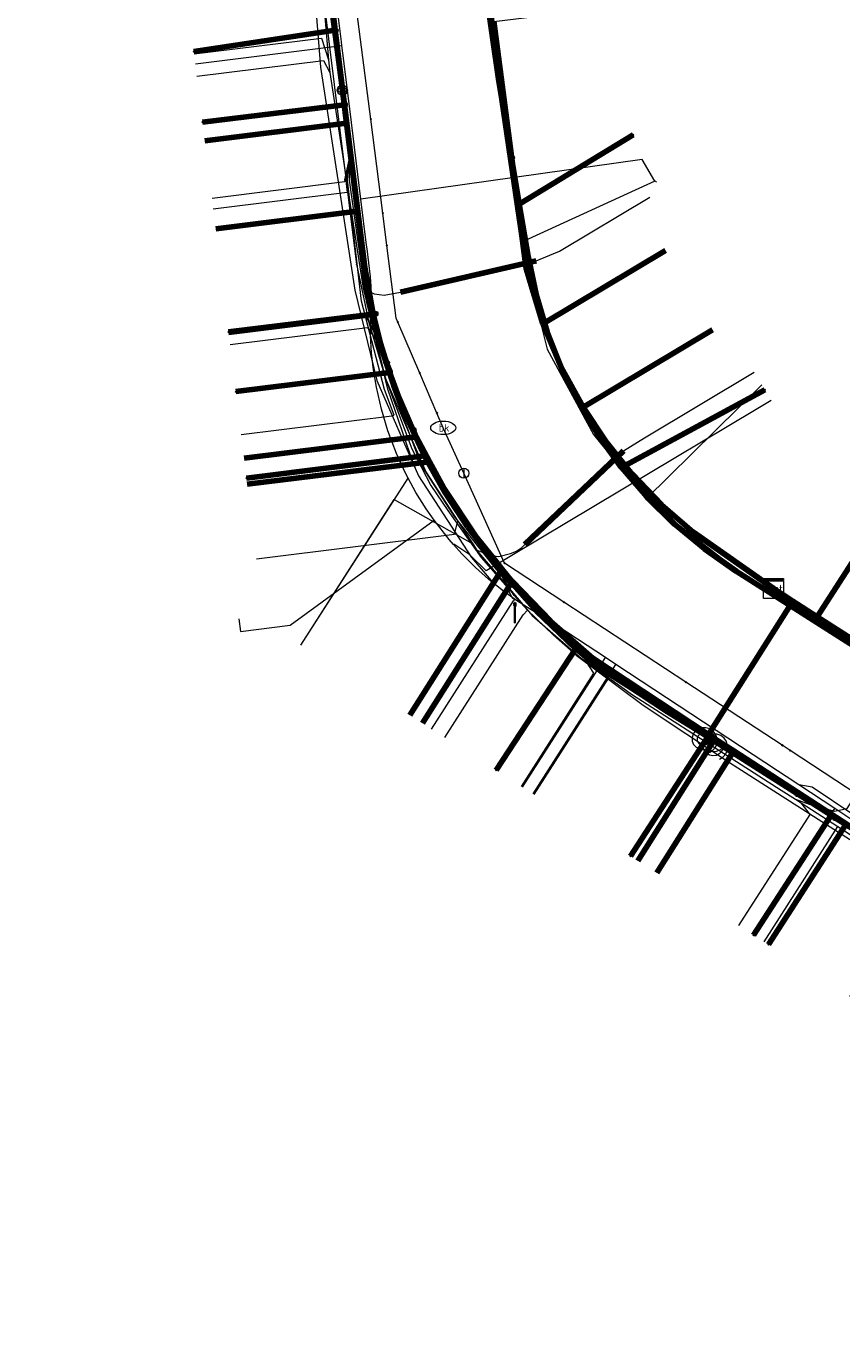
# Model space of a CAD drawing. Extents: x 152558 to 154479, y 462974 to 463683.
# Tile 102 of 256: x 152993 to 153025, y 463545 to 463597. Entities that reach past the tile are written whole.
import ezdxf
from ezdxf.enums import TextEntityAlignment as Align
from ezdxf.lldxf.tags import DXFTag

# ---------------------------------------------------------------- set-up
doc = ezdxf.new("R2010")
doc.units = 0
doc.header["$LTSCALE"] = 0.2
doc.layers.get('0').update_dxf_attribs({"linetype": 'CONTINUOUS'})
for name, color, linetype, lineweight in [('B-RO-KL-DATA_COAXIAAL_17_ZIGGO BV-G', 90, 'KL-DATA-N', 18), ('B-RO-KL-DATA_COAXIAAL_7_ZIGGO BV-G', 90, 'KL-DATA-N', 18), ('B-RO-KL-DATA_HULPSTUK_KPN BV-S', 90, 'CONTINUOUS', 25), ('B-RO-KL-DATA_HULPSTUK_REGGEFIBER OPERATOR BV-S', 90, 'CONTINUOUS', 25), ('B-RO-KL-DATA_HULPSTUK_ZIGGO BV-S', 90, 'CONTINUOUS', 25), ('B-RO-KL-DATA_KABELBED_KPN BV-G', 90, 'CONTINUOUS', 100), ('B-RO-KL-DATA_KABELBED_ZIGGO BV-G', 90, 'CONTINUOUS', 100), ('B-RO-KL-DATA_REGGEFIBER OPERATOR BV-G', 90, 'KL-DATA-N', 18), ('B-RO-KL-DATA_STEDIN NETBEHEER BV-G', 90, 'KL-DATA-N', 18), ('B-RO-KL-ET_LS_400 V_STEDIN NETBEHEER BV-G', 190, 'KL-LS-N', 18), ('B-RO-KL-ET_LS_GEMEENTE AMERSFOORT-S', 190, 'CONTINUOUS', 25), ('B-RO-KL-GAS_LD_ASBESTCEMENT_124_0.1 BAR_STEDIN NETBEHEER BV-G', 50, 'KL-GAS-LD-N', 18), ('B-RO-KL-GAS_LD_MANTELBUIS_PVC_63_STEDIN NETBEHEER BV-G', 50, 'CONTINUOUS', 100), ('B-RO-KL-GAS_LD_PE_32_0.1 BAR_STEDIN NETBEHEER BV-G', 50, 'KL-GAS-LD-N', 18), ('B-RO-KL-GAS_LD_PVC_63_0.1 BAR_STEDIN NETBEHEER BV-G', 50, 'KL-GAS-LD-N', 18), ('B-RO-KL-WATER_100_VITENS-G', 170, 'KL-WATER-N', 18), ('B-RO-KL-WATER_HULPSTUK_VITENS-S', 170, 'CONTINUOUS', 25), ('B-RO-KL-WATER_VITENS-S', 170, 'CONTINUOUS', 25)]:
    doc.layers.add(name, color=color, linetype=linetype, lineweight=lineweight)
doc.styles.add('NLCS-ISO', font='NLCS-ISO.ttf')
tags = doc.linetypes.add('KL-DATA-N', pattern='A,4,-1,[101,NLCS.SHX,S=0.5,R=0,X=0,Y=0],-1,4,-1,["D",Standard,S=1,R=0,X=-0.25,Y=-0.5],-1.5', length=12.5).pattern_tags.tags
tags[18] = DXFTag(74, 10)
tags = doc.linetypes.add('KL-GAS-LD-N', pattern='A,4,-1,[69,NLCS.SHX,S=0.5,R=0,X=0,Y=0],-1,4,-1,["L",Standard,S=1,R=0,X=0.25,Y=-0.5],-2', length=13).pattern_tags.tags
tags[18] = DXFTag(74, 10)
tags = doc.linetypes.add('KL-LS-N', pattern='A,4,-1,[103,NLCS.SHX,S=0.75,R=0,X=0,Y=0],-1,4,-1,["L",Standard,S=1,R=0,X=0,Y=-0.5],-2', length=13).pattern_tags.tags
tags[18] = DXFTag(74, 10)
doc.linetypes.add('KL-WATER-N', pattern='A,7,-0.5,[168,NLCS.SHX,S=0.75,R=0,X=0.75,Y=0],-2', length=9.5)

# ---------------------------------------------------------------- blocks, each defined once
blk = doc.blocks.new('SKL-WTB_HULP_OVERLENGTE-SO')
at = {"color": 0, "linetype": 'ByBlock', "lineweight": 18}
for centre, radius in [((0, 0), 1), ((-0.42, 0), 0.417), ((0.42, 0), 0.417)]:
    blk.add_circle(centre, radius, dxfattribs=at)
at = {"color": 0, "linetype": 'ByBlock', "lineweight": 18, "style": 'NLCS-ISO', "flags": 1}
for tag, p in [('TYPE', (1.5, 0)), ('OMSCHRIJVING', (1.5, -3)), ('LABEL', (1.5, -1.5))]:
    blk.add_attdef(tag, p, '', height=1, dxfattribs=at)
blk = doc.blocks.new('SKL-WTB_HULP_KAST-SO')
at = {"color": 0, "linetype": 'ByBlock', "lineweight": 18}
for points in [[(-2, 2), (2, 2), (2, 1.68), (-2, 1.68)], [(-2, 1.52), (2, 1.52), (2, -2), (-2, -2)]]:
    blk.add_lwpolyline(points, close=True, dxfattribs=at)
at = {"color": 0, "linetype": 'ByBlock', "lineweight": 18, "style": 'NLCS-ISO'}
blk.add_text('kast', height=1.5, dxfattribs=at).set_placement((0, 0), align=Align.MIDDLE_CENTER)
at = {"color": 0, "linetype": 'ByBlock', "lineweight": 18, "style": 'NLCS-ISO', "flags": 1}
for tag, p in [('TYPE', (2.5, 0)), ('OMSCHRIJVING', (2.5, -3)), ('LABEL', (2.5, -1.5))]:
    blk.add_attdef(tag, p, '', height=1, dxfattribs=at)
blk = doc.blocks.new('SKL-WTB_HULP_OVERIG-SO')
at = {"color": 0, "linetype": 'ByBlock', "lineweight": 18}
for points in [[(-0.14, 0.14), (0.14, -0.14)], [(0.14, 0.14), (-0.14, -0.14)]]:
    blk.add_lwpolyline(points, dxfattribs=at)
at = {"color": 0, "linetype": 'ByBlock', "lineweight": 18, "style": 'NLCS-ISO', "flags": 1}
for tag, p in [('TYPE', (1.5, 0)), ('OMSCHRIJVING', (1.5, -3)), ('LABEL', (1.5, -1.5))]:
    blk.add_attdef(tag, p, '', height=1, dxfattribs=at)
blk = doc.blocks.new('SKL-WTB_HULP_AFSLUITER-SO')
at = {"color": 0, "linetype": 'ByBlock', "lineweight": 18}
blk.add_lwpolyline([(0, 0.8), (0, -0.8)], dxfattribs=at)
blk.add_circle((0, 0), 1, dxfattribs=at)
at = {"color": 0, "linetype": 'ByBlock', "lineweight": 18, "style": 'NLCS-ISO', "flags": 1}
for tag, p in [('TYPE', (1.5, 0)), ('OMSCHRIJVING', (1.5, -3)), ('LABEL', (1.5, -1.5))]:
    blk.add_attdef(tag, p, '', height=1, dxfattribs=at)
blk = doc.blocks.new('SKL-WATER_BRANDKRAAN_BRANDPUT-SO')
at = {"color": 0, "linetype": 'ByBlock', "lineweight": 18}
blk.add_ellipse((0, 0), major_axis=(2.5, 0), ratio=0.54, dxfattribs=at)
at = {"color": 0, "linetype": 'ByBlock', "lineweight": 18, "style": 'NLCS-ISO'}
blk.add_text('bk', height=1.5, dxfattribs=at).set_placement((0.16, 0), align=Align.MIDDLE_CENTER)
blk = doc.blocks.new('SKL-WTB_HULP_MOF-SO')
at = {"linetype": 'ByBlock', "lineweight": 18}
h = blk.add_hatch(color=0, dxfattribs=at)
h.dxf.hatch_style = 1
h.paths.add_polyline_path([(-0.5625, 0, 1), (0.5625, 0, 1)])
at = {"color": 0, "linetype": 'ByBlock', "lineweight": 18}
blk.add_circle((0, 0), 0.5625, dxfattribs=at)
at = {"color": 0, "linetype": 'ByBlock', "lineweight": 18, "style": 'NLCS-ISO', "flags": 1}
for tag, p in [('TYPE', (1.5, 0)), ('OMSCHRIJVING', (1.5, -3)), ('LABEL', (1.5, -1.5))]:
    blk.add_attdef(tag, p, '', height=1, dxfattribs=at)
blk = doc.blocks.new('SKL-ET_LS_MAST-SO')
for p, q in [((-0.05, 2.07), (0.05, 2.07)), ((-0.05, -2), (0.05, -2))]:
    blk.add_line(p, q)
for points in [[(-0.18, 1.76), (-0.22, 1.76), (-0.22, 1.84), (-0.18, 1.84), (-0.18, 1.79)], [(-0.18, 1.49), (-0.22, 1.49), (-0.22, 1.57), (-0.18, 1.57), (-0.18, 1.52)], [(-0.18, 1.79), (-0.05, 1.79)], [(-0.18, 1.76), (-0.05, 1.76)], [(-0.18, 1.52), (-0.05, 1.52)], [(-0.18, 1.49), (-0.05, 1.49)], [(-0.05, -2), (-0.05, 2.07)], [(0.05, -2), (0.05, 2.07)], [(0.18, 1.92), (0.05, 1.92)], [(0.18, 1.89), (0.05, 1.89)], [(0.18, 1.66), (0.05, 1.66)], [(0.18, 1.63), (0.05, 1.63)], [(0.18, 1.39), (0.05, 1.39)], [(0.18, 1.36), (0.05, 1.36)], [(0.18, 1.89), (0.22, 1.89), (0.22, 1.97), (0.18, 1.97), (0.18, 1.92)], [(0.18, 1.63), (0.22, 1.63), (0.22, 1.71), (0.18, 1.71), (0.18, 1.66)], [(0.18, 1.36), (0.22, 1.36), (0.22, 1.44), (0.18, 1.44), (0.18, 1.39)]]:
    blk.add_lwpolyline(points)

msp = doc.modelspace()

# ---------------------------------------------------------------- linework, layer by layer
at = {"layer": 'B-RO-KL-DATA_COAXIAAL_17_ZIGGO BV-G', "flags": 128}
msp.add_lwpolyline([(153006.287, 463637.496), (153006.746, 463633.788), (153006.842, 463633.015), (153007.204, 463630.194), (153008.316, 463621.519), (153008.507, 463620.032), (153008.815, 463617.626), (153009.165, 463614.799), (153009.459, 463612.468), (153010.013, 463608.079), (153010.755, 463602.203), (153011.396, 463597.12), (153011.614, 463595.396), (153011.679, 463594.868), (153012.693, 463587.247), (153012.887, 463586.435), (153013.151, 463585.643), (153013.353, 463585.038), (153013.418, 463584.842), (153013.755, 463584.068), (153014.094, 463583.287), (153014.501, 463582.539), (153014.909, 463581.789), (153014.963, 463581.708), (153015.383, 463581.077), (153015.857, 463580.366), (153016.392, 463579.7), (153016.925, 463579.036), (153017.514, 463578.422), (153018.1, 463577.813), (153018.736, 463577.258), (153019.365, 463576.709), (153020.039, 463576.217), (153022.568, 463574.461)], dxfattribs=at)
at = {"layer": 'B-RO-KL-DATA_COAXIAAL_7_ZIGGO BV-G', "flags": 128}
for points in [[(152996.048, 463623.027), (153000, 463623.517), (153001.71, 463623.729), (153001.882, 463622.34), (153002.613, 463616.439), (153002.78, 463615.088), (153003.203, 463611.676), (153004.436, 463601.727), (153005.347, 463594.373), (153005.51, 463593.055), (153005.947, 463589.533), (153006.206, 463587.442), (153006.447, 463585.753), (153006.706, 463584.669), (153007.058, 463583.612), (153007.415, 463582.543), (153007.864, 463581.509), (153008.294, 463580.52), (153008.317, 463580.467), (153008.827, 463579.528), (153008.86, 463579.469), (153009.405, 463578.467), (153010.037, 463577.517), (153010.67, 463576.568), (153011.384, 463575.678), (153011.614, 463575.392), (153011.737, 463575.239), (153012.095, 463574.792), (153012.137, 463574.748), (153012.882, 463573.973), (153013.663, 463573.16), (153014.513, 463572.419), (153015.352, 463571.686), (153016.108, 463571.134), (153016.257, 463571.037), (153019.978, 463568.625), (153023.347, 463573.958), (153022.709, 463574.363), (153022.568, 463574.461)], [(153022.568, 463574.461), (153022.709, 463574.363), (153023.347, 463573.958), (153019.978, 463568.625), (153016.257, 463571.037), (153016.108, 463571.134), (153015.352, 463571.686), (153014.513, 463572.419), (153013.663, 463573.16), (153012.882, 463573.973), (153012.137, 463574.748), (153012.095, 463574.792), (153011.737, 463575.239), (153011.614, 463575.392), (153011.384, 463575.678), (153010.67, 463576.568), (153010.037, 463577.517), (153009.405, 463578.467), (153008.86, 463579.469), (153008.827, 463579.528), (153008.317, 463580.467), (153008.294, 463580.52), (153007.864, 463581.509), (153007.415, 463582.543), (153007.058, 463583.612), (153006.706, 463584.669), (153006.447, 463585.753), (153006.206, 463587.442), (153005.947, 463589.533), (153005.51, 463593.055), (153005.347, 463594.373), (153004.436, 463601.727), (153003.203, 463611.676), (153002.78, 463615.088), (153002.613, 463616.439), (153001.882, 463622.34), (153000, 463622.107), (152996.22, 463621.638)], [(153022.568, 463574.461), (153020.039, 463576.217), (153019.365, 463576.709), (153018.736, 463577.258), (153018.1, 463577.813), (153017.514, 463578.422), (153016.925, 463579.036), (153016.392, 463579.7), (153015.857, 463580.366), (153015.383, 463581.077), (153014.963, 463581.708), (153014.909, 463581.789), (153014.501, 463582.539), (153014.094, 463583.287), (153013.755, 463584.068), (153013.418, 463584.842), (153013.353, 463585.038), (153013.151, 463585.643), (153012.887, 463586.435), (153012.693, 463587.247), (153011.679, 463594.868), (153011.614, 463595.396), (153011.396, 463597.12), (153010.755, 463602.203), (153010.013, 463608.079), (153009.459, 463612.468), (153009.165, 463614.799), (153008.815, 463617.626), (153008.507, 463620.032), (153012.192, 463620.473)], [(153022.568, 463574.461), (153022.709, 463574.363), (153023.347, 463573.958), (153019.978, 463568.625), (153016.257, 463571.037), (153016.108, 463571.134), (153015.352, 463571.686), (153014.513, 463572.419), (153013.663, 463573.16), (153012.882, 463573.973), (153012.137, 463574.748), (153012.095, 463574.792), (153011.737, 463575.239), (153011.614, 463575.392), (153011.384, 463575.678), (153010.67, 463576.568), (153010.037, 463577.517), (153009.405, 463578.467), (153008.86, 463579.469), (153008.827, 463579.528), (153008.317, 463580.467), (153008.294, 463580.52), (153007.864, 463581.509), (153007.415, 463582.543), (153007.058, 463583.612), (153006.706, 463584.669), (153006.447, 463585.753), (153006.206, 463587.442), (153005.947, 463589.533), (153005.51, 463593.055), (153005.347, 463594.373), (153004.436, 463601.727), (153003.203, 463611.676), (153002.78, 463615.088), (152997.123, 463614.387)], [(153022.568, 463574.461), (153020.039, 463576.217), (153019.365, 463576.709), (153018.736, 463577.258), (153018.1, 463577.813), (153017.514, 463578.422), (153016.925, 463579.036), (153016.392, 463579.7), (153015.857, 463580.366), (153015.383, 463581.077), (153014.963, 463581.708), (153014.909, 463581.789), (153014.501, 463582.539), (153014.094, 463583.287), (153013.755, 463584.068), (153013.418, 463584.842), (153013.353, 463585.038), (153013.151, 463585.643), (153012.887, 463586.435), (153012.693, 463587.247), (153011.679, 463594.868), (153011.614, 463595.396), (153011.396, 463597.12), (153010.755, 463602.203), (153010.013, 463608.079), (153009.459, 463612.468), (153014.045, 463613.017)], [(153022.568, 463574.461), (153022.709, 463574.363), (153023.347, 463573.958), (153019.978, 463568.625), (153016.257, 463571.037), (153016.108, 463571.134), (153015.352, 463571.686), (153014.513, 463572.419), (153013.663, 463573.16), (153012.882, 463573.973), (153012.137, 463574.748), (153012.095, 463574.792), (153011.737, 463575.239), (153011.614, 463575.392), (153011.384, 463575.678), (153010.67, 463576.568), (153010.037, 463577.517), (153009.405, 463578.467), (153008.86, 463579.469), (153008.827, 463579.528), (153008.317, 463580.467), (153008.294, 463580.52), (153007.864, 463581.509), (153007.415, 463582.543), (153007.058, 463583.612), (153006.706, 463584.669), (153006.447, 463585.753), (153006.206, 463587.442), (153005.947, 463589.533), (153005.51, 463593.055), (153005.347, 463594.373), (153004.436, 463601.727), (153003.203, 463611.676), (153000, 463611.28), (152997.546, 463610.976)], [(153022.568, 463574.461), (153020.039, 463576.217), (153019.365, 463576.709), (153018.736, 463577.258), (153018.1, 463577.813), (153017.514, 463578.422), (153016.925, 463579.036), (153016.392, 463579.7), (153015.857, 463580.366), (153015.383, 463581.077), (153014.963, 463581.708), (153014.909, 463581.789), (153014.501, 463582.539), (153014.094, 463583.287), (153013.755, 463584.068), (153013.418, 463584.842), (153013.353, 463585.038), (153013.151, 463585.643), (153012.887, 463586.435), (153012.693, 463587.247), (153011.679, 463594.868), (153011.614, 463595.396), (153011.396, 463597.12), (153010.755, 463602.203), (153010.013, 463608.079), (153013.742, 463608.526)], [(153022.568, 463574.461), (153020.039, 463576.217), (153019.365, 463576.709), (153018.736, 463577.258), (153018.1, 463577.813), (153017.514, 463578.422), (153016.925, 463579.036), (153016.392, 463579.7), (153015.857, 463580.366), (153015.383, 463581.077), (153014.963, 463581.708), (153014.909, 463581.789), (153014.501, 463582.539), (153014.094, 463583.287), (153013.755, 463584.068), (153013.418, 463584.842), (153013.353, 463585.038), (153013.151, 463585.643), (153012.887, 463586.435), (153012.693, 463587.247), (153011.679, 463594.868), (153011.614, 463595.396), (153011.396, 463597.12), (153010.755, 463602.203), (153014.465, 463602.647)], [(153022.568, 463574.461), (153022.709, 463574.363), (153023.347, 463573.958), (153019.978, 463568.625), (153016.257, 463571.037), (153016.108, 463571.134), (153015.352, 463571.686), (153014.513, 463572.419), (153013.663, 463573.16), (153012.882, 463573.973), (153012.137, 463574.748), (153012.095, 463574.792), (153011.737, 463575.239), (153011.614, 463575.392), (153011.384, 463575.678), (153010.67, 463576.568), (153010.037, 463577.517), (153009.405, 463578.467), (153008.86, 463579.469), (153008.827, 463579.528), (153008.317, 463580.467), (153008.294, 463580.52), (153007.864, 463581.509), (153007.415, 463582.543), (153007.058, 463583.612), (153006.706, 463584.669), (153006.447, 463585.753), (153006.206, 463587.442), (153005.947, 463589.533), (153005.51, 463593.055), (153005.347, 463594.373), (153004.436, 463601.727), (153000, 463601.178), (152998.774, 463601.026)], [(153022.568, 463574.461), (153022.709, 463574.363), (153023.347, 463573.958), (153019.978, 463568.625), (153016.257, 463571.037), (153016.108, 463571.134), (153015.352, 463571.686), (153014.513, 463572.419), (153013.663, 463573.16), (153012.882, 463573.973), (153012.137, 463574.748), (153012.095, 463574.792), (153011.737, 463575.239), (153011.614, 463575.392), (153011.384, 463575.678), (153010.67, 463576.568), (153010.037, 463577.517), (153009.405, 463578.467), (153008.86, 463579.469), (153008.827, 463579.528), (153008.317, 463580.467), (153008.294, 463580.52), (153007.864, 463581.509), (153007.415, 463582.543), (153007.058, 463583.612), (153006.706, 463584.669), (153006.447, 463585.753), (153006.206, 463587.442), (153005.947, 463589.533), (153005.51, 463593.055), (153005.347, 463594.373), (153004.436, 463601.727), (153000, 463601.178), (152998.774, 463601.026)], [(153022.568, 463574.461), (153020.039, 463576.217), (153019.365, 463576.709), (153018.736, 463577.258), (153018.1, 463577.813), (153017.514, 463578.422), (153016.925, 463579.036), (153016.392, 463579.7), (153015.857, 463580.366), (153015.383, 463581.077), (153014.963, 463581.708), (153014.909, 463581.789), (153014.501, 463582.539), (153014.094, 463583.287), (153013.755, 463584.068), (153013.418, 463584.842), (153013.353, 463585.038), (153013.151, 463585.643), (153012.887, 463586.435), (153012.693, 463587.247), (153011.679, 463594.868), (153011.614, 463595.396), (153011.396, 463597.12), (153015.139, 463597.569)], [(153022.568, 463574.461), (153022.709, 463574.363), (153023.347, 463573.958), (153019.978, 463568.625), (153016.257, 463571.037), (153016.108, 463571.134), (153015.352, 463571.686), (153014.513, 463572.419), (153013.663, 463573.16), (153012.882, 463573.973), (153012.137, 463574.748), (153012.095, 463574.792), (153011.737, 463575.239), (153011.614, 463575.392), (153011.384, 463575.678), (153010.67, 463576.568), (153010.037, 463577.517), (153009.405, 463578.467), (153008.86, 463579.469), (153008.827, 463579.528), (153008.317, 463580.467), (153008.294, 463580.52), (153007.864, 463581.509), (153007.415, 463582.543), (153007.058, 463583.612), (153006.706, 463584.669), (153006.447, 463585.753), (153006.206, 463587.442), (153005.947, 463589.533), (153005.51, 463593.055), (152999.854, 463592.354)], [(153022.568, 463574.461), (153022.709, 463574.363), (153023.347, 463573.958), (153019.978, 463568.625), (153016.257, 463571.037), (153016.108, 463571.134), (153015.352, 463571.686), (153014.513, 463572.419), (153013.663, 463573.16), (153012.882, 463573.973), (153012.137, 463574.748), (153012.095, 463574.792), (153011.737, 463575.239), (153011.614, 463575.392), (153011.384, 463575.678), (153010.67, 463576.568), (153010.037, 463577.517), (153009.405, 463578.467), (153008.86, 463579.469), (153008.827, 463579.528), (153008.317, 463580.467), (153008.294, 463580.52), (153007.864, 463581.509), (153007.415, 463582.543), (153007.058, 463583.612), (153006.706, 463584.669), (153006.447, 463585.753), (153006.206, 463587.442), (153005.947, 463589.533), (153000.29, 463588.832)], [(153022.568, 463574.461), (153020.039, 463576.217), (153019.365, 463576.709), (153018.736, 463577.258), (153018.1, 463577.813), (153017.514, 463578.422), (153016.925, 463579.036), (153016.392, 463579.7), (153015.857, 463580.366), (153015.383, 463581.077), (153014.963, 463581.708), (153014.909, 463581.789), (153014.501, 463582.539), (153014.094, 463583.287), (153013.755, 463584.068), (153013.418, 463584.842), (153013.353, 463585.038), (153018.254, 463587.962)], [(153022.568, 463574.461), (153020.039, 463576.217), (153019.365, 463576.709), (153018.736, 463577.258), (153018.1, 463577.813), (153017.514, 463578.422), (153016.925, 463579.036), (153016.392, 463579.7), (153015.857, 463580.366), (153015.383, 463581.077), (153014.963, 463581.708), (153020.142, 463584.801)], [(153022.568, 463574.461), (153022.709, 463574.363), (153023.347, 463573.958), (153019.978, 463568.625), (153016.257, 463571.037), (153016.108, 463571.134), (153015.352, 463571.686), (153014.513, 463572.419), (153013.663, 463573.16), (153012.882, 463573.973), (153012.137, 463574.748), (153012.095, 463574.792), (153011.737, 463575.239), (153011.614, 463575.392), (153011.384, 463575.678), (153010.67, 463576.568), (153010.037, 463577.517), (153009.405, 463578.467), (153008.86, 463579.469), (153008.827, 463579.528), (153008.317, 463580.467), (153008.294, 463580.52), (153001.425, 463579.669)], [(153022.568, 463574.461), (153022.709, 463574.363), (153023.347, 463573.958), (153019.978, 463568.625), (153016.257, 463571.037), (153016.108, 463571.134), (153015.352, 463571.686), (153014.513, 463572.419), (153013.663, 463573.16), (153012.882, 463573.973), (153012.137, 463574.748), (153012.095, 463574.792), (153011.737, 463575.239), (153011.614, 463575.392), (153011.384, 463575.678), (153010.67, 463576.568), (153010.037, 463577.517), (153009.405, 463578.467), (153008.86, 463579.469), (153008.827, 463579.528), (153001.55, 463578.626)], [(153022.568, 463574.461), (153022.709, 463574.363), (153023.347, 463573.958), (153024.323, 463573.338), (153027.357, 463578.044)], [(153022.568, 463574.461), (153022.709, 463574.363), (153023.347, 463573.958), (153019.978, 463568.625), (153016.257, 463571.037), (153016.108, 463571.134), (153015.352, 463571.686), (153014.513, 463572.419), (153013.663, 463573.16), (153012.882, 463573.973), (153012.137, 463574.748), (153012.095, 463574.792), (153011.737, 463575.239), (153008.049, 463569.402)], [(153022.568, 463574.461), (153022.709, 463574.363), (153023.347, 463573.958), (153019.978, 463568.625), (153016.257, 463571.037), (153016.108, 463571.134), (153015.352, 463571.686), (153014.513, 463572.419), (153013.663, 463573.16), (153012.882, 463573.973), (153012.137, 463574.748), (153008.555, 463569.078)], [(153022.568, 463574.461), (153022.709, 463574.363), (153023.347, 463573.958), (153019.978, 463568.625), (153020.23, 463568.462), (153017.148, 463563.583)], [(153022.568, 463574.461), (153022.709, 463574.363), (153023.347, 463573.958), (153019.978, 463568.625), (153020.23, 463568.462), (153020.985, 463567.972), (153017.906, 463563.098)], [(153022.568, 463574.461), (153022.709, 463574.363), (153023.347, 463573.958), (153019.978, 463568.625), (153020.23, 463568.462), (153020.985, 463567.972), (153028.66, 463562.993), (153025.608, 463558.163)], [(153022.568, 463574.461), (153022.709, 463574.363), (153023.347, 463573.958), (153019.978, 463568.625), (153020.23, 463568.462), (153020.985, 463567.972), (153028.66, 463562.993), (153029.939, 463562.164), (153030.255, 463561.961), (153027.211, 463557.142)], [(153022.568, 463574.461), (153022.709, 463574.363), (153023.347, 463573.958), (153019.978, 463568.625), (153020.23, 463568.462), (153020.985, 463567.972), (153028.66, 463562.993), (153029.939, 463562.164), (153030.255, 463561.961), (153038.744, 463556.528), (153042.084, 463554.39), (153045.578, 463552.154), (153042.505, 463547.353)], [(153022.568, 463574.461), (153022.709, 463574.363), (153023.347, 463573.958), (153019.978, 463568.625), (153020.23, 463568.462), (153020.985, 463567.972), (153028.66, 463562.993), (153029.939, 463562.164), (153030.255, 463561.961), (153038.744, 463556.528), (153042.084, 463554.39), (153039.039, 463549.571)], [(153022.568, 463574.461), (153022.709, 463574.363), (153023.347, 463573.958), (153019.978, 463568.625), (153020.23, 463568.462), (153020.985, 463567.972), (153028.66, 463562.993), (153029.939, 463562.164), (153030.255, 463561.961), (153038.744, 463556.528), (153042.084, 463554.39), (153045.578, 463552.154), (153048.205, 463550.473), (153048.71, 463550.149), (153045.665, 463545.33)], [(153054.291, 463539.803), (153057.348, 463544.62), (153048.71, 463550.149), (153048.205, 463550.473), (153045.578, 463552.154), (153042.084, 463554.39), (153038.744, 463556.528), (153030.255, 463561.961), (153029.939, 463562.164), (153028.66, 463562.993), (153020.985, 463567.972), (153020.23, 463568.462), (153019.978, 463568.625), (153023.347, 463573.958), (153022.709, 463574.363), (153022.568, 463574.461)], [(153022.568, 463574.461), (153022.709, 463574.363), (153023.347, 463573.958), (153019.978, 463568.625), (153020.23, 463568.462), (153020.985, 463567.972), (153028.66, 463562.993), (153029.939, 463562.164), (153030.255, 463561.961), (153038.744, 463556.528), (153035.699, 463551.709)], [(153022.568, 463574.461), (153022.709, 463574.363), (153023.347, 463573.958), (153024.323, 463573.338), (153028.528, 463570.669), (153032.886, 463567.873), (153035.292, 463566.33), (153037.902, 463570.376)], [(153022.568, 463574.461), (153022.709, 463574.363), (153023.347, 463573.958), (153024.323, 463573.338), (153028.528, 463570.669), (153032.886, 463567.873), (153035.292, 463566.33), (153040.811, 463562.79), (153042.04, 463562.002), (153045.079, 463566.715)], [(153022.568, 463574.461), (153022.709, 463574.363), (153023.347, 463573.958), (153024.323, 463573.338), (153028.528, 463570.669), (153032.886, 463567.873), (153035.489, 463571.908)], [(153022.568, 463574.461), (153022.709, 463574.363), (153023.347, 463573.958), (153024.323, 463573.338), (153028.528, 463570.669), (153032.886, 463567.873), (153035.292, 463566.33), (153037.902, 463570.376)], [(153022.568, 463574.461), (153022.709, 463574.363), (153023.347, 463573.958), (153024.323, 463573.338), (153028.528, 463570.669), (153032.886, 463567.873), (153035.292, 463566.33), (153040.811, 463562.79), (153042.04, 463562.002), (153048.402, 463557.923), (153051.469, 463562.679)], [(153022.568, 463574.461), (153022.709, 463574.363), (153023.347, 463573.958), (153024.323, 463573.338), (153028.528, 463570.669), (153032.886, 463567.873), (153035.292, 463566.33), (153040.811, 463562.79), (153042.04, 463562.002), (153048.402, 463557.923), (153051.902, 463555.679), (153054.979, 463560.45)]]:
    msp.add_lwpolyline(points, dxfattribs=at)
at = {"layer": 'B-RO-KL-DATA_KABELBED_KPN BV-G', "flags": 128}
for points in [[(153010.347, 463576.93), (153009.441, 463578.315), (153008.634, 463579.76), (153008.437, 463580.152), (153007.783, 463581.605), (153007.229, 463583.098), (153006.877, 463584.252), (153006.584, 463585.422), (153006.244, 463587.292), (153005.434, 463593.786), (153005.063, 463596.763), (153003.991, 463605.361), (153003.335, 463610.62), (153002.83, 463614.67), (153002.562, 463616.526), (153002.071, 463619.922), (153001.513, 463623.785), (153000, 463634.261), (152998.433, 463645.105), (152998.262, 463646.294), (152992.775, 463657.954), (152992.445, 463658.656), (152992.281, 463659.004), (152992.281, 463659.005)], [(153010.907, 463599.55), (153011.583, 463594.828), (153012.109, 463591.675), (153012.418, 463589.824), (153012.769, 463587.724), (153013.088, 463586.206), (153013.534, 463584.72), (153014.102, 463583.276), (153014.79, 463581.885), (153015.591, 463580.557), (153016.501, 463579.3), (153017.513, 463578.124), (153018.62, 463577.037), (153019.814, 463576.046), (153021.087, 463575.159), (153036.463, 463565.373), (153037.139, 463564.942), (153039.296, 463563.569), (153043.098, 463561.15), (153043.359, 463560.983), (153049.683, 463556.958)], [(153005.063, 463596.763), (152999.412, 463595.92)], [(153005.434, 463593.786), (152999.762, 463593.092)], [(153012.109, 463591.675), (153012.418, 463589.824), (153016.969, 463592.583)], [(153006.658, 463585.431), (153006.584, 463585.422), (153000.801, 463584.71)], [(153007.116, 463583.486), (153007.268, 463583.103), (153007.229, 463583.098), (153001.096, 463582.328)], [(153016.92, 463578.853), (153016.501, 463579.3), (153022.222, 463582.404)], [(153008.184, 463580.79), (153008.437, 463580.152), (153008.667, 463579.764), (153008.634, 463579.76), (153001.524, 463578.873)], [(153010.347, 463576.93), (153011.663, 463575.2), (153013.107, 463573.576), (153014.672, 463572.069), (153015.397, 463571.444), (153019.955, 463568.542), (153023.538, 463566.261), (153024.882, 463565.405), (153025.057, 463565.294), (153025.461, 463565.037), (153032.648, 463560.461), (153041.991, 463554.513), (153047.79, 463550.821), (153048.615, 463550.296), (153053.142, 463547.414), (153053.487, 463547.194), (153057.673, 463544.529)], [(153014.699, 463572.109), (153014.672, 463572.069), (153011.492, 463567.204)], [(153019.955, 463568.542), (153016.856, 463563.771)], [(153023.538, 463566.261), (153024.882, 463565.405), (153021.78, 463560.618)], [(153025.057, 463565.294), (153025.461, 463565.037), (153022.37, 463560.241)]]:
    msp.add_lwpolyline(points, dxfattribs=at)
at = {"layer": 'B-RO-KL-DATA_KABELBED_ZIGGO BV-G', "flags": 128}
for points in [[(153004.436, 463601.727), (153005.347, 463594.373)], [(153013.353, 463585.038), (153012.693, 463587.247), (153011.396, 463597.12)], [(153005.347, 463594.373), (153005.51, 463593.055)], [(153005.51, 463593.055), (152999.854, 463592.354)], [(153005.51, 463593.055), (153005.947, 463589.533)], [(153005.947, 463589.533), (153000.29, 463588.832)], [(153005.947, 463589.533), (153006.447, 463585.753), (153006.706, 463584.669), (153007.415, 463582.543), (153008.294, 463580.52)], [(153018.254, 463587.962), (153013.353, 463585.038)], [(153014.963, 463581.708), (153014.094, 463583.287), (153013.353, 463585.038)], [(153020.142, 463584.801), (153014.963, 463581.708)], [(153022.568, 463574.461), (153019.365, 463576.709), (153018.1, 463577.813), (153016.925, 463579.036), (153015.857, 463580.366), (153014.963, 463581.708)], [(153001.425, 463579.669), (153008.294, 463580.52)], [(153008.294, 463580.52), (153008.827, 463579.528)], [(153001.55, 463578.626), (153008.827, 463579.528)], [(153008.827, 463579.528), (153009.405, 463578.467), (153010.67, 463576.568), (153011.614, 463575.392)], [(153027.357, 463578.044), (153024.323, 463573.338)], [(153011.614, 463575.392), (153011.737, 463575.239)], [(153008.049, 463569.402), (153011.737, 463575.239)], [(153011.737, 463575.239), (153012.137, 463574.748)], [(153008.555, 463569.078), (153012.137, 463574.748)], [(153019.978, 463568.625), (153015.352, 463571.686), (153013.663, 463573.16), (153012.137, 463574.748)], [(153023.347, 463573.958), (153022.568, 463574.461)], [(153019.978, 463568.625), (153023.347, 463573.958)], [(153024.323, 463573.338), (153023.347, 463573.958)], [(153032.886, 463567.873), (153024.323, 463573.338)], [(153020.23, 463568.462), (153019.978, 463568.625)], [(153017.148, 463563.583), (153020.23, 463568.462)], [(153020.985, 463567.972), (153020.23, 463568.462)], [(153017.906, 463563.098), (153020.985, 463567.972)], [(153028.66, 463562.993), (153020.985, 463567.972)]]:
    msp.add_lwpolyline(points, dxfattribs=at)
at = {"layer": 'B-RO-KL-DATA_REGGEFIBER OPERATOR BV-G', "flags": 128}
for points in [[(152960.9, 463644.7), (152960.244, 463647.822), (152996.466, 463659.476), (152998.079, 463659.838), (153003.467, 463660.23), (153005.488, 463660.929), (153005.682, 463659.653), (153005.707, 463658.262), (153007.773, 463641.432), (153005.965, 463641.073), (153005.829, 463640.57), (153006.408, 463635.779), (153006.803, 463632.857), (153007.245, 463629.235), (153007.842, 463624.557), (153009.03, 463615.396), (153009.532, 463610.613), (153009.944, 463607.588), (153010.666, 463601.978), (153011.046, 463599.027), (153011.63, 463594.006), (153012.471, 463588.287), (153013.537, 463584.021), (153015.386, 463580.613), (153017.476, 463578.027), (153020.813, 463575.435), (153027.909, 463570.84), (153029.189, 463569.989), (153035.35, 463565.969), (153037.701, 463564.496), (153041.939, 463561.799), (153049.527, 463556.978), (153050.535, 463556.346), (153054.709, 463553.64), (153057.639, 463551.962), (153059.329, 463551.23), (153061.443, 463550.507)], [(152997.01, 463652.233), (152997.971, 463646.16), (153000.748, 463628.741), (153001.531, 463623.865), (153002.881, 463613.053), (153004.821, 463597.714), (153005.62, 463591.644), (153006.402, 463586.003), (153007.322, 463582.509), (153008.493, 463579.391), (153009.818, 463577.346), (153011.755, 463574.887), (153015.248, 463571.475), (153015.33, 463571.421)], [(153011.046, 463599.027), (153011.63, 463594.006), (153012.471, 463588.287)], [(153005.62, 463591.644), (153005.436, 463590.784), (153005.447, 463590.705), (153000.14, 463590.044)], [(153005.62, 463591.644), (153005.491, 463590.759), (153005.536, 463590.288), (153000.193, 463589.618)], [(153001.311, 463580.61), (153007.319, 463581.356), (153007.42, 463581.394), (153007.036, 463582.418), (153006.108, 463585.944), (153005.56, 463590.782), (153005.62, 463591.644)], [(153001.558, 463578.623), (153008.14, 463579.44), (153008.187, 463579.447), (153007.163, 463582.423), (153006.307, 463585.943), (153005.635, 463590.776), (153005.62, 463591.644)], [(153012.471, 463588.287), (153017.851, 463590.749)], [(153017.851, 463590.749), (153017.9, 463590.7)], [(153012.471, 463588.287), (153013.537, 463584.021), (153015.386, 463580.613), (153017.476, 463578.027)], [(153017.476, 463578.027), (153022.106, 463582.598)], [(153017.476, 463578.027), (153020.813, 463575.435), (153027.909, 463570.84)], [(153008.913, 463568.849), (153012.188, 463573.967), (153012.227, 463574.007), (153012.138, 463574.094), (153011.755, 463574.887)], [(153009.44, 463568.512), (153012.578, 463573.417), (153012.75, 463573.6), (153012.21, 463574.188), (153011.755, 463574.887)], [(153015.33, 463571.421), (153018.292, 463569.468), (153028.923, 463562.922), (153030.117, 463562.131)], [(153020.015, 463567.908), (153020.156, 463567.999), (153020.261, 463568.131), (153020.318, 463568.289), (153020.322, 463568.457), (153020.271, 463568.618), (153020.172, 463568.754), (153020.035, 463568.852), (153019.873, 463568.9), (153019.706, 463568.893), (153019.565, 463568.855), (153019.445, 463568.772), (153019.438, 463568.763), (153019.36, 463568.654), (153019.319, 463568.515), (153019.328, 463568.37), (153019.383, 463568.235), (153019.481, 463568.127), (153019.609, 463568.058), (153019.753, 463568.036), (153019.896, 463568.062), (153020.022, 463568.135), (153020.093, 463568.221), (153020.13, 463568.325), (153020.13, 463568.437), (153020.092, 463568.541), (153020.02, 463568.626), (153019.923, 463568.681), (153019.814, 463568.699), (153019.704, 463568.68), (153019.608, 463568.624), (153019.555, 463568.56), (153019.527, 463568.481), (153019.527, 463568.398), (153019.556, 463568.32), (153019.61, 463568.256), (153019.682, 463568.215), (153019.764, 463568.201), (153019.846, 463568.215), (153019.89, 463568.233), (153019.954, 463568.282), (153020.045, 463568.389)], [(153020.412, 463567.652), (153020.557, 463567.737), (153020.667, 463567.864), (153020.731, 463568.02), (153020.741, 463568.188), (153020.698, 463568.351), (153020.604, 463568.491), (153020.471, 463568.594), (153020.312, 463568.648), (153020.143, 463568.649), (153020.001, 463568.617), (153019.878, 463568.539), (153019.788, 463568.424), (153019.742, 463568.287), (153019.744, 463568.141), (153019.794, 463568.005), (153019.887, 463567.893), (153020.013, 463567.818), (153020.155, 463567.79), (153020.299, 463567.811), (153020.428, 463567.879), (153020.497, 463567.952), (153020.548, 463568.021), (153020.561, 463568.096), (153020.561, 463568.163), (153020.535, 463568.258), (153020.484, 463568.328), (153020.411, 463568.396), (153020.321, 463568.438), (153020.221, 463568.451), (153020.122, 463568.432), (153020.089, 463568.406), (153020.057, 463568.376), (153020.027, 463568.345), (153020, 463568.311), (153019.961, 463568.245), (153019.942, 463568.186), (153019.957, 463568.113), (153019.993, 463568.047), (153020.048, 463567.996), (153020.116, 463567.964), (153020.24, 463567.95), (153020.294, 463567.962), (153020.399, 463568.001), (153020.544, 463568.082)]]:
    msp.add_lwpolyline(points, dxfattribs=at)
at = {"layer": 'B-RO-KL-DATA_STEDIN NETBEHEER BV-G', "flags": 128}
msp.add_lwpolyline([(152997.325, 463657.363), (153000.786, 463628.741), (153005.918, 463587.409), (153005.918, 463587.421), (153006.4, 463585.089), (153007.09, 463582.811), (153008.126, 463580.044), (153008.884, 463578.585), (153009.56, 463577.574), (153010.895, 463575.703), (153012.737, 463573.616), (153013.78, 463572.594), (153014.695, 463571.797), (153017.361, 463569.805), (153020.814, 463567.508), (153040.215, 463555.113), (153052.873, 463547.113), (153057.458, 463544.193), (153058.124, 463543.247), (153058.617, 463542.201), (153058.924, 463541.085), (153059.035, 463539.934), (153058.948, 463538.781), (153065.292, 463536.246), (153064.809, 463535.037)], dxfattribs=at)
at = {"layer": 'B-RO-KL-ET_LS_400 V_STEDIN NETBEHEER BV-G', "flags": 128}
for points in [[(153055.741, 463546.147), (153052.643, 463547.993), (153050.752, 463549.119), (153050.374, 463549.344), (153049.261, 463550.007), (153045.686, 463552.137), (153045.428, 463552.29), (153045.365, 463552.328), (153043.251, 463553.587), (153040.42, 463555.273), (153040.355, 463555.312), (153039.161, 463556.023), (153038.519, 463556.462), (153036.621, 463557.759), (153035.481, 463558.539), (153034.686, 463559.082), (153034.274, 463559.365), (153033.018, 463560.223), (153031.816, 463561.045), (153031.143, 463561.505), (153027.854, 463563.753), (153026.337, 463564.79), (153025.02, 463565.678), (153023.588, 463566.62), (153023.077, 463566.956), (153022.727, 463567.186), (153018.297, 463570.1), (153016.276, 463571.43), (153015.858, 463571.705), (153014.738, 463572.442), (153013.502, 463573.255), (153013.162, 463573.451), (153012.893, 463573.605), (153012.303, 463573.986), (153011.733, 463574.396), (153011.186, 463574.837), (153010.663, 463575.305), (153010.12, 463575.848), (153009.783, 463576.225), (153009.609, 463576.42), (153009.015, 463577.188), (153008.69, 463577.649), (153008.284, 463578.301), (153007.973, 463578.878), (153007.856, 463579.096), (153007.511, 463579.857), (153007.166, 463580.764), (153006.907, 463581.629), (153006.707, 463582.51), (153006.594, 463583.193), (153006.517, 463583.881), (153006.475, 463584.572), (153006.472, 463584.909), (153006.471, 463585.312), (153006.508, 463586.148), (153006.505, 463586.533), (153006.472, 463586.915), (153006.333, 463588.033), (153006.315, 463588.181), (153006.088, 463590.014), (153005.708, 463593.079), (153005.389, 463595.655), (153005.328, 463596.151), (153005.309, 463596.304), (153005.111, 463597.907), (153004.962, 463599.11), (153004.562, 463602.336), (153004.352, 463604.035), (153003.987, 463606.981), (153003.952, 463607.26), (153003.711, 463609.203), (153003.404, 463611.687), (153003.327, 463612.306), (153002.979, 463615.113), (153002.762, 463616.867), (153002.717, 463617.23), (153002.697, 463617.39), (153002.636, 463617.886), (153002.354, 463620.16), (153002.091, 463622.277), (153001.798, 463624.644), (153001.622, 463626.068), (153001.466, 463627.324), (153001.418, 463627.711), (153001.283, 463628.803), (153000.905, 463632.596), (153000.838, 463633.268), (153000.58, 463635.856), (153000.402, 463637.645), (153000.17, 463639.973), (153000, 463641.224), (152998.031, 463648.916)], [(152999.474, 463595.424), (153005.328, 463596.151)], [(153017.836, 463590.74), (153017.323, 463591.599), (153006.088, 463590.014)], [(153000.813, 463584.611), (153006.471, 463585.312)], [(153021.877, 463581.616), (153011.093, 463575.176), (153010.447, 463575.803), (153009.798, 463576.238), (153009.783, 463576.225)], [(153022.478, 463581.974), (153021.877, 463581.616)], [(153003.695, 463572.194), (153007.973, 463578.878)], [(153001.214, 463573.248), (153001.275, 463572.752), (153003.26, 463572.998), (153009.015, 463577.188)], [(153031.508, 463574.43), (153025.782, 463565.412), (153024.117, 463566.521), (153023.588, 463566.62)], [(153012.545, 463566.53), (153015.858, 463571.705)], [(153012.967, 463566.26), (153016.276, 463571.43)], [(153021.781, 463560.618), (153025.02, 463565.678)]]:
    msp.add_lwpolyline(points, dxfattribs=at)
at = {"layer": 'B-RO-KL-GAS_LD_ASBESTCEMENT_124_0.1 BAR_STEDIN NETBEHEER BV-G', "flags": 128}
msp.add_lwpolyline([(152996.16, 463659.086), (152996.397, 463658.094), (152996.516, 463653.638), (152997.451, 463646.354), (152997.922, 463643.972), (152999.188, 463638.34), (153000.496, 463630.164), (153001.249, 463624.761), (153003.055, 463610.47), (153004.148, 463601.951), (153004.203, 463598.621), (153004.473, 463595.295), (153005.849, 463586.385), (153006.73, 463582.775), (153008.385, 463578.96), (153010.509, 463575.698), (153011.442, 463574.61)], dxfattribs=at)
at = {"layer": 'B-RO-KL-GAS_LD_MANTELBUIS_PVC_63_STEDIN NETBEHEER BV-G', "flags": 128}
for points in [[(153007.675, 463586.301), (153013.097, 463587.56)], [(153012.639, 463576.215), (153016.574, 463579.963)]]:
    msp.add_lwpolyline(points, dxfattribs=at)
at = {"layer": 'B-RO-KL-GAS_LD_PE_32_0.1 BAR_STEDIN NETBEHEER BV-G', "flags": 128}
for points in [[(152999.424, 463595.821), (153004.519, 463596.453), (153004.79, 463595.578)], [(152999.535, 463594.928), (153004.592, 463595.554), (153004.85, 463595.081)], [(153014.02, 463587.944), (153017.635, 463590.103)], [(153006.181, 463586.457), (153006.616, 463586.242), (153007.019, 463586.188), (153007.675, 463586.301), (153013.097, 463587.56), (153014.02, 463587.944)], [(153000.789, 463584.809), (153006.214, 463585.481), (153006.604, 463584.721)], [(153000.862, 463584.214), (153006.357, 463584.894), (153006.675, 463584.43)], [(153017.425, 463580.488), (153021.804, 463583.103)], [(153010.719, 463575.998), (153011.276, 463575.78), (153011.603, 463575.748), (153012.068, 463575.867), (153012.312, 463575.954), (153012.519, 463576.101), (153016.574, 463579.963), (153017.425, 463580.488)], [(153003.695, 463572.194), (153007.42, 463578.014), (153010.56, 463576.242)], [(153001.923, 463575.654), (153009.828, 463576.634), (153009.965, 463577.154)], [(153012.503, 463566.557), (153015.396, 463571.076), (153015.096, 463571.534)], [(153013.009, 463566.233), (153015.994, 463570.897)], [(153023.457, 463566.043), (153024.003, 463565.85), (153025.014, 463565.567), (153025.517, 463565.678), (153028.424, 463570.228), (153028.557, 463570.559)], [(153021.191, 463560.995), (153024.033, 463565.434), (153023.676, 463565.903)], [(153022.202, 463560.348), (153025.148, 463564.951)]]:
    msp.add_lwpolyline(points, dxfattribs=at)
at = {"layer": 'B-RO-KL-GAS_LD_PVC_63_0.1 BAR_STEDIN NETBEHEER BV-G', "flags": 128}
msp.add_lwpolyline([(152996.456, 463659.394), (152996.849, 463658.133), (152996.854, 463653.664), (152997.022, 463652.353), (152997.786, 463646.408), (152998.254, 463644.042), (152999.521, 463638.404), (152999.979, 463635.543), (153000.311, 463633.465), (153000.831, 463630.214), (153000.935, 463629.466), (153001.443, 463625.824), (153001.718, 463623.75), (153001.894, 463622.36), (153002.158, 463620.271), (153002.299, 463619.154), (153002.587, 463616.873), (153002.655, 463616.336), (153002.834, 463614.919), (153003.4, 463610.443), (153003.526, 463609.458), (153003.577, 463609.06), (153003.783, 463607.459), (153004, 463605.773), (153004.225, 463604.018), (153004.487, 463601.975), (153004.535, 463599.081), (153004.542, 463598.638), (153004.585, 463598.111), (153004.676, 463596.984), (153004.79, 463595.578), (153004.85, 463595.081), (153005.119, 463593.35), (153005.946, 463587.997), (153006.181, 463586.457), (153006.604, 463584.721), (153006.675, 463584.43), (153006.866, 463583.646), (153007.052, 463582.884), (153008.419, 463579.734), (153008.685, 463579.121), (153009.965, 463577.154), (153010.259, 463576.703), (153010.56, 463576.242), (153010.719, 463575.998), (153010.781, 463575.902), (153012.185, 463574.264), (153012.936, 463573.388), (153014.892, 463571.679), (153015.096, 463571.534), (153015.994, 463570.897), (153016.946, 463570.221), (153017.341, 463569.968), (153022.884, 463566.411), (153023.457, 463566.043), (153023.676, 463565.903), (153025.148, 463564.951), (153026.48, 463564.089), (153027.332, 463563.538), (153032.337, 463560.3), (153033.542, 463559.52), (153033.607, 463559.478), (153033.842, 463559.326), (153034.634, 463558.813), (153035.034, 463558.554), (153036.203, 463557.798), (153037.758, 463556.792), (153038.26, 463556.467), (153041.306, 463554.497), (153043.682, 463552.96), (153044.186, 463552.634), (153045.339, 463551.888), (153045.435, 463551.826), (153047.524, 463550.475), (153050.733, 463548.399), (153051.634, 463547.816), (153052.786, 463547.107), (153053.385, 463546.738), (153055.432, 463545.477), (153062.99, 463540.824), (153064.222, 463540.222), (153065.986, 463539.496), (153072.272, 463537.009), (153073.499, 463536.535), (153075.4, 463535.801), (153075.588, 463535.729), (153077.103, 463535.144), (153081.891, 463533.287), (153082.351, 463533.106), (153084.585, 463532.228), (153085.423, 463531.898), (153086.565, 463531.449), (153091.623, 463529.461), (153091.946, 463529.334), (153093.245, 463528.823), (153093.748, 463528.625), (153094.12, 463528.479), (153096.334, 463527.609), (153097.03, 463527.335), (153099.669, 463526.296), (153102.298, 463525.251), (153106.668, 463523.54), (153106.923, 463523.442), (153108.527, 463522.82), (153108.694, 463522.755), (153108.9, 463522.675), (153111.026, 463521.852), (153116.236, 463519.815), (153116.738, 463519.617), (153118.346, 463518.982), (153118.533, 463518.908), (153118.881, 463518.771), (153121.138, 463517.88), (153122.895, 463517.186), (153125.525, 463516.202), (153127.117, 463515.606), (153127.678, 463515.396), (153130.185, 463514.44), (153130.848, 463514.182), (153133.446, 463513.169), (153134.882, 463512.633), (153136.19, 463512.226), (153143.925, 463510.224)], dxfattribs=at)
at = {"layer": 'B-RO-KL-WATER_100_VITENS-G', "flags": 128}
for points in [[(153009.379, 463580.881), (153009.124, 463581.475), (153008.44, 463583.07), (153007.566, 463585.106), (153007.5, 463585.259), (153007.128, 463588.167), (153006.963, 463589.461), (153006.483, 463593.212), (153005.798, 463598.568), (153005.712, 463599.242), (153005.514, 463600.787), (153005.083, 463604.161), (153004.913, 463605.491), (153004.869, 463605.833), (153004.422, 463609.332), (153004.115, 463611.736), (153003.667, 463615.236), (153003.469, 463616.782), (153003.022, 463620.281), (153002.715, 463622.685), (153002.267, 463626.185), (153002.195, 463626.747), (153001.44, 463632.65), (153000.576, 463639.412), (152999.71, 463646.187), (152997.794, 463654.602)], [(153010.201, 463579.067), (153009.446, 463580.733), (153009.379, 463580.881)], [(153061.599, 463543.843), (153056.671, 463546.623), (153055.103, 463547.612), (153051.126, 463550.122), (153048.8, 463551.59), (153046.467, 463553.062), (153046.196, 463553.233), (153041.537, 463556.173), (153041.266, 463556.344), (153037.321, 463558.834), (153037.052, 463559.004), (153033.886, 463561.002), (153032.657, 463561.808), (153032.284, 463562.053), (153028.57, 463564.49), (153027.786, 463565.004), (153023.24, 463567.987), (153022.916, 463568.199), (153019.067, 463570.724), (153014.196, 463573.92), (153011.829, 463575.473), (153010.201, 463579.067)]]:
    msp.add_lwpolyline(points, dxfattribs=at)

# ---------------------------------------------------------------- block references
at = {"layer": 'B-RO-KL-DATA_HULPSTUK_KPN BV-S', "xscale": 0.2, "yscale": 0.2, "zscale": 0.2}
for name, p in [('SKL-WTB_HULP_MOF-SO', (153005.063, 463596.763)), ('SKL-WTB_HULP_OVERIG-SO', (153005.063, 463596.763)), ('SKL-WTB_HULP_OVERIG-SO', (152999.412, 463595.92)), ('SKL-WTB_HULP_MOF-SO', (153005.434, 463593.786)), ('SKL-WTB_HULP_OVERIG-SO', (153005.434, 463593.786)), ('SKL-WTB_HULP_OVERIG-SO', (152999.762, 463593.092)), ('SKL-WTB_HULP_OVERIG-SO', (153016.969, 463592.583)), ('SKL-WTB_HULP_MOF-SO', (153012.109, 463591.675)), ('SKL-WTB_HULP_OVERIG-SO', (153012.109, 463591.675)), ('SKL-WTB_HULP_MOF-SO', (153006.658, 463585.431)), ('SKL-WTB_HULP_OVERIG-SO', (153006.658, 463585.431)), ('SKL-WTB_HULP_OVERIG-SO', (153000.801, 463584.71)), ('SKL-WTB_HULP_MOF-SO', (153007.116, 463583.486)), ('SKL-WTB_HULP_OVERIG-SO', (153007.116, 463583.486)), ('SKL-WTB_HULP_OVERIG-SO', (153001.096, 463582.328)), ('SKL-WTB_HULP_OVERIG-SO', (153022.222, 463582.404)), ('SKL-WTB_HULP_MOF-SO', (153008.184, 463580.79)), ('SKL-WTB_HULP_OVERIG-SO', (153008.184, 463580.79)), ('SKL-WTB_HULP_MOF-SO', (153016.92, 463578.853)), ('SKL-WTB_HULP_OVERIG-SO', (153001.524, 463578.873)), ('SKL-WTB_HULP_OVERIG-SO', (153016.92, 463578.853)), ('SKL-WTB_HULP_OVERIG-SO', (153010.347, 463576.93)), ('SKL-WTB_HULP_OVERIG-SO', (153010.347, 463576.93)), ('SKL-WTB_HULP_MOF-SO', (153014.698, 463572.109)), ('SKL-WTB_HULP_OVERIG-SO', (153014.699, 463572.109)), ('SKL-WTB_HULP_MOF-SO', (153019.955, 463568.542)), ('SKL-WTB_HULP_OVERIG-SO', (153019.955, 463568.542)), ('SKL-WTB_HULP_OVERIG-SO', (153011.492, 463567.204)), ('SKL-WTB_HULP_MOF-SO', (153023.538, 463566.261)), ('SKL-WTB_HULP_OVERIG-SO', (153023.538, 463566.261)), ('SKL-WTB_HULP_MOF-SO', (153025.057, 463565.294)), ('SKL-WTB_HULP_OVERIG-SO', (153025.057, 463565.294)), ('SKL-WTB_HULP_OVERIG-SO', (153016.856, 463563.771)), ('SKL-WTB_HULP_OVERIG-SO', (153021.78, 463560.618)), ('SKL-WTB_HULP_OVERIG-SO', (153022.37, 463560.241))]:
    msp.add_blockref(name, p, dxfattribs=at)
at = {"layer": 'B-RO-KL-DATA_HULPSTUK_REGGEFIBER OPERATOR BV-S', "xscale": 0.2, "yscale": 0.2, "zscale": 0.2}
for p in [(153005.4, 463593.1), (153006.1, 463588.1), (153007.1, 463583.4), (153008.4, 463579.5), (153011.6, 463575), (153014.8, 463571.9), (153015.328, 463571.417), (153018.3, 463569.5), (153022.3, 463567)]:
    msp.add_blockref('SKL-WTB_HULP_OVERIG-SO', p, dxfattribs=at)
at = {"layer": 'B-RO-KL-DATA_HULPSTUK_ZIGGO BV-S', "xscale": 0.2, "yscale": 0.2, "zscale": 0.2}
for name, p in [('SKL-WTB_HULP_OVERLENGTE-SO', (153005.347, 463594.373)), ('SKL-WTB_HULP_KAST-SO', (153022.568, 463574.461))]:
    msp.add_blockref(name, p, dxfattribs=at)
at = {"layer": 'B-RO-KL-ET_LS_GEMEENTE AMERSFOORT-S', "xscale": 0.2, "yscale": 0.2, "zscale": 0.2}
msp.add_blockref('SKL-ET_LS_MAST-SO', (153012.24, 463573.497), dxfattribs=at)
at = {"layer": 'B-RO-KL-WATER_HULPSTUK_VITENS-S', "xscale": 0.2, "yscale": 0.2, "zscale": 0.2}
for name, p in [('SKL-WTB_HULP_OVERIG-SO', (153006.483, 463593.212)), ('SKL-WTB_HULP_OVERIG-SO', (153006.963, 463589.461)), ('SKL-WTB_HULP_OVERIG-SO', (153007.128, 463588.167)), ('SKL-WTB_HULP_OVERIG-SO', (153007.566, 463585.106)), ('SKL-WTB_HULP_OVERIG-SO', (153008.44, 463583.07)), ('SKL-WTB_HULP_OVERIG-SO', (153009.124, 463581.475)), ('SKL-WTB_HULP_AFSLUITER-SO', (153010.201, 463579.067)), ('SKL-WTB_HULP_OVERIG-SO', (153011.829, 463575.473)), ('SKL-WTB_HULP_OVERIG-SO', (153014.196, 463573.92)), ('SKL-WTB_HULP_OVERIG-SO', (153019.067, 463570.724)), ('SKL-WTB_HULP_OVERIG-SO', (153022.916, 463568.199)), ('SKL-WTB_HULP_OVERIG-SO', (153023.24, 463567.987))]:
    msp.add_blockref(name, p, dxfattribs=at)
at = {"layer": 'B-RO-KL-WATER_VITENS-S', "xscale": 0.2, "yscale": 0.2, "zscale": 0.2}
msp.add_blockref('SKL-WATER_BRANDKRAAN_BRANDPUT-SO', (153009.379, 463580.881), dxfattribs=at)

doc.saveas('drawing.dxf')
